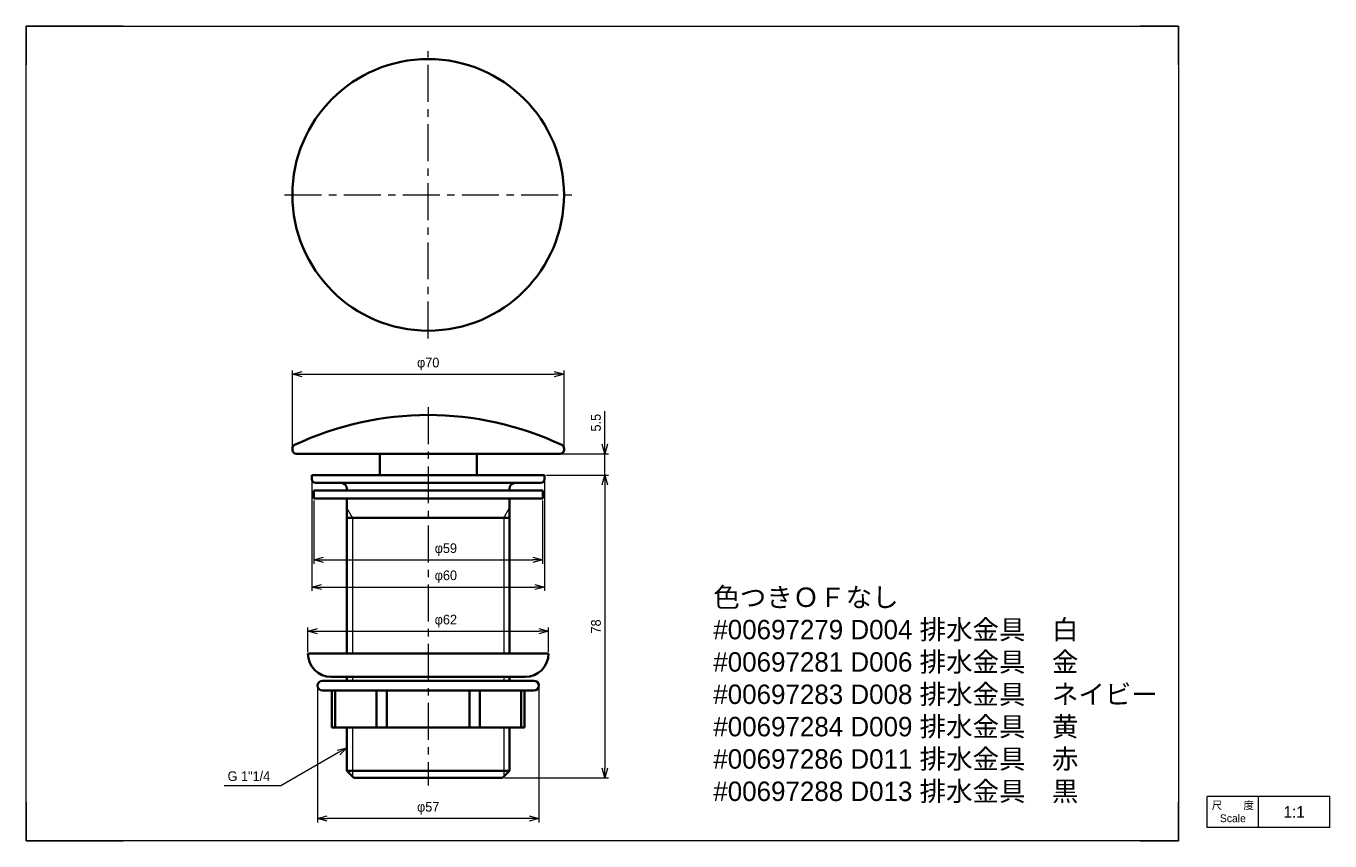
# Model space of a CAD drawing. Header units: millimetres. Extents: x 0 to 336, y 0 to 210.
import ezdxf
from ezdxf import colors
from ezdxf.entities.mleader import LeaderData, LeaderLine
from ezdxf.math import Vec2, Vec3

# ---------------------------------------------------------------- set-up
doc = ezdxf.new("R2010")
doc.units = ezdxf.units.MM
doc.header["$LTSCALE"] = 0.3
doc.linetypes.add('CENTER', pattern=[50.8, 31.75, -6.35, 6.35, -6.35])
doc.layers.add('HOJO', color=8, linetype='Continuous', lineweight=13, plot=False)
for name, color, linetype, lineweight in [('中心線', 4, 'CENTER', 18), ('実線', 3, 'Continuous', 35), ('寸法', 2, 'Continuous', 18), ('細線', 7, 'Continuous', 18)]:
    doc.layers.add(name, color=color, linetype=linetype, lineweight=lineweight)
doc.styles.add('MS Pゴシック', font='txt')
doc.styles.get("Standard").update_dxf_attribs({"font": 'txt.shx', "bigfont": 'bigfont.shx'})
doc.dimstyles.new('MyDim S＝1：1', dxfattribs={"dimtxt": 2.5, "dimasz": 2.5, "dimexe": 1, "dimexo": 0.5, "dimgap": 1, "dimtad": 3, "dimdsep": 46, "dimtxsty": 'MS Pゴシック', "dimblk": 'OPEN30', "dimcen": 0, "dimclrd": 256, "dimclre": 256, "dimclrt": 256, "dimazin": 2, "dimtfac": 1, "dimtmove": 0, "dimatfit": 3, "dimldrblk": 'OPEN30', "dimfxl": 1, "dimlwd": 18, "dimlwe": 18, "dimarcsym": 0})

# ---------------------------------------------------------------- blocks, each defined once
blk = doc.blocks.new('_Open30')
at = {"color": 0, "lineweight": -2}
for p, q in [((-1, 0.27), (0, 0)), ((0, 0), (-1, -0.27)), ((0, 0), (-1, 0))]:
    blk.add_line(p, q, dxfattribs=at)
blk = doc.blocks.new('*D4')
at = {"layer": 'Defpoints', "color": 0}
for p in [(138.63, 120.27), (138.63, 100.96), (68.63, 100.77)]:
    blk.add_point(p, dxfattribs=at)
at = {"layer": '寸法', "lineweight": 18}
for p, q in [((68.63, 101.27), (68.63, 121.27)), ((138.63, 101.46), (138.63, 121.27)), ((71.13, 120.27), (136.13, 120.27))]:
    blk.add_line(p, q, dxfattribs=at)
at = {"layer": '寸法', "lineweight": 18, "xscale": 2.5, "yscale": 2.5, "zscale": 2.5, "rotation": 180}
blk.add_blockref('_Open30', (68.63, 120.27), dxfattribs=at)
at = {"layer": '寸法', "lineweight": 18, "xscale": 2.5, "yscale": 2.5, "zscale": 2.5}
blk.add_blockref('_Open30', (138.63, 120.27), dxfattribs=at)
at = {"layer": '寸法', "insert": (103.63, 122.9), "char_height": 2.5, "attachment_point": 5, "style": 'MS Pゴシック'}
blk.add_mtext('φ70', dxfattribs=at)
blk = doc.blocks.new('*D5')
at = {"layer": 'Defpoints', "color": 0}
for p in [(137.63, 99.77), (133.63, 94.27), (149.13, 94.27)]:
    blk.add_point(p, dxfattribs=at)
at = {"layer": '寸法', "lineweight": 18}
for p, q in [((149.13, 102.27), (149.13, 110.78)), ((138.13, 99.77), (150.13, 99.77)), ((149.13, 94.27), (149.13, 99.77)), ((134.13, 94.27), (150.13, 94.27)), ((149.13, 91.77), (149.13, 89.27))]:
    blk.add_line(p, q, dxfattribs=at)
at = {"layer": '寸法', "lineweight": 18, "xscale": 2.5, "yscale": 2.5, "zscale": 2.5}
for p, rotation in [((149.13, 99.77), 270), ((149.13, 94.27), 90)]:
    blk.add_blockref('_Open30', p, dxfattribs=dict(at, rotation=rotation))
at = {"layer": '寸法', "insert": (146.88, 107.78), "char_height": 2.5, "attachment_point": 5, "rotation": 90, "style": 'MS Pゴシック'}
blk.add_mtext('5.5', dxfattribs=at)
blk = doc.blocks.new('*D6')
at = {"layer": 'Defpoints', "color": 0}
for p in [(133.63, 94.27), (122.79, 16.27), (149.13, 16.27)]:
    blk.add_point(p, dxfattribs=at)
at = {"layer": '寸法', "lineweight": 18}
for p, q in [((134.13, 94.27), (150.13, 94.27)), ((149.13, 91.77), (149.13, 18.77)), ((123.29, 16.27), (150.13, 16.27))]:
    blk.add_line(p, q, dxfattribs=at)
at = {"layer": '寸法', "lineweight": 18, "xscale": 2.5, "yscale": 2.5, "zscale": 2.5}
for p, rotation in [((149.13, 94.27), 90), ((149.13, 16.27), 270)]:
    blk.add_blockref('_Open30', p, dxfattribs=dict(at, rotation=rotation))
at = {"layer": '寸法', "insert": (146.88, 55.27), "char_height": 2.5, "attachment_point": 5, "rotation": 90, "style": 'MS Pゴシック'}
blk.add_mtext('78', dxfattribs=at)
blk = doc.blocks.new('*D7')
at = {"layer": 'Defpoints', "color": 0}
for p in [(75.13, 40.02), (132.13, 40.02), (75.13, 5.77)]:
    blk.add_point(p, dxfattribs=at)
at = {"layer": '寸法', "lineweight": 18}
for p, q in [((75.13, 39.52), (75.13, 4.77)), ((132.13, 39.52), (132.13, 4.77)), ((129.63, 5.77), (77.63, 5.77))]:
    blk.add_line(p, q, dxfattribs=at)
at = {"layer": '寸法', "lineweight": 18, "xscale": 2.5, "yscale": 2.5, "zscale": 2.5, "rotation": 180}
blk.add_blockref('_Open30', (75.13, 5.77), dxfattribs=at)
at = {"layer": '寸法', "lineweight": 18, "xscale": 2.5, "yscale": 2.5, "zscale": 2.5}
blk.add_blockref('_Open30', (132.13, 5.77), dxfattribs=at)
at = {"layer": '寸法', "insert": (103.63, 8.4), "char_height": 2.5, "attachment_point": 5, "style": 'MS Pゴシック'}
blk.add_mtext('φ57', dxfattribs=at)
blk = doc.blocks.new('*D8')
at = {"layer": 'Defpoints', "color": 0}
for p in [(74.13, 88.27), (133.13, 88.27), (133.13, 72.44)]:
    blk.add_point(p, dxfattribs=at)
at = {"layer": '寸法', "lineweight": 18}
for p, q in [((74.13, 87.77), (74.13, 71.44)), ((133.13, 87.77), (133.13, 71.44)), ((76.63, 72.44), (130.63, 72.44))]:
    blk.add_line(p, q, dxfattribs=at)
at = {"layer": '寸法', "lineweight": 18, "xscale": 2.5, "yscale": 2.5, "zscale": 2.5, "rotation": 180}
blk.add_blockref('_Open30', (74.13, 72.44), dxfattribs=at)
at = {"layer": '寸法', "lineweight": 18, "xscale": 2.5, "yscale": 2.5, "zscale": 2.5}
blk.add_blockref('_Open30', (133.13, 72.44), dxfattribs=at)
at = {"layer": '寸法', "insert": (108.18, 75.07), "char_height": 2.5, "attachment_point": 5, "style": 'MS Pゴシック'}
blk.add_mtext('φ59', dxfattribs=at)
blk = doc.blocks.new('*D9')
at = {"layer": 'Defpoints', "color": 0}
for p in [(73.63, 93.27), (133.63, 93.27), (133.63, 65.44)]:
    blk.add_point(p, dxfattribs=at)
at = {"layer": '寸法', "lineweight": 18}
for p, q in [((73.63, 92.77), (73.63, 64.44)), ((133.63, 92.77), (133.63, 64.44)), ((76.13, 65.44), (131.13, 65.44))]:
    blk.add_line(p, q, dxfattribs=at)
at = {"layer": '寸法', "lineweight": 18, "xscale": 2.5, "yscale": 2.5, "zscale": 2.5, "rotation": 180}
blk.add_blockref('_Open30', (73.63, 65.44), dxfattribs=at)
at = {"layer": '寸法', "lineweight": 18, "xscale": 2.5, "yscale": 2.5, "zscale": 2.5}
blk.add_blockref('_Open30', (133.63, 65.44), dxfattribs=at)
at = {"layer": '寸法', "insert": (108.18, 68.07), "char_height": 2.5, "attachment_point": 5, "style": 'MS Pゴシック'}
blk.add_mtext('φ60', dxfattribs=at)
blk = doc.blocks.new('*D10')
at = {"layer": 'Defpoints', "color": 0}
for p in [(134.63, 54.04), (72.63, 48.27), (134.63, 48.27)]:
    blk.add_point(p, dxfattribs=at)
at = {"layer": '寸法', "lineweight": 18}
for p, q in [((72.63, 48.77), (72.63, 55.04)), ((75.13, 54.04), (132.13, 54.04)), ((134.63, 48.77), (134.63, 55.04))]:
    blk.add_line(p, q, dxfattribs=at)
at = {"layer": '寸法', "lineweight": 18, "xscale": 2.5, "yscale": 2.5, "zscale": 2.5, "rotation": 180}
blk.add_blockref('_Open30', (72.63, 54.04), dxfattribs=at)
at = {"layer": '寸法', "lineweight": 18, "xscale": 2.5, "yscale": 2.5, "zscale": 2.5}
blk.add_blockref('_Open30', (134.63, 54.04), dxfattribs=at)
at = {"layer": '寸法', "insert": (108.18, 56.67), "char_height": 2.5, "attachment_point": 5, "style": 'MS Pゴシック'}
blk.add_mtext('φ62', dxfattribs=at)

msp = doc.modelspace()

# ---------------------------------------------------------------- linework, layer by layer
at = {"layer": 'Defpoints'}
for p, q in [((0, 210), (25, 210)), ((0, 200), (0, 210)), ((287, 210), (297, 210)), ((297, 210), (297, 200)), ((0, 0), (0, 10)), ((297, 10), (297, 0)), ((0, 0), (25, 0)), ((297, 0), (287, 0))]:
    msp.add_line(p, q, dxfattribs=at)
at = {"layer": 'HOJO'}
for p, q in [((25, 210), (287, 210)), ((0, 10), (0, 200)), ((297, 200), (297, 10)), ((336.017, 11.482), (304.392, 11.482)), ((304.392, 3.482), (304.392, 11.482)), ((317.614, 3.482), (317.614, 11.482)), ((336.017, 3.381), (336.017, 11.528)), ((336.017, 3.482), (304.392, 3.482)), ((287, 0), (25, 0))]:
    msp.add_line(p, q, dxfattribs=at)
at = {"layer": '中心線'}
for p, q in [((103.632, 129.495), (103.632, 203.495)), ((66.632, 166.495), (140.632, 166.495)), ((103.632, 111.772), (103.632, 14.272))]:
    msp.add_line(p, q, dxfattribs=at)
at = {"layer": '実線'}
for p, q in [((68.632, 101.142), (68.632, 100.772)), ((138.632, 101.142), (138.632, 100.772)), ((69.632, 99.772), (137.632, 99.772)), ((91.132, 99.772), (91.132, 94.272)), ((116.132, 99.772), (116.132, 94.272)), ((73.632, 94.272), (133.632, 94.272)), ((73.632, 94.272), (73.632, 93.272)), ((133.632, 94.272), (133.632, 93.272)), ((74.632, 92.272), (132.632, 92.272)), ((82.677, 90.772), (82.677, 90.272)), ((124.587, 90.772), (124.587, 90.272)), ((74.132, 90.272), (133.132, 90.272)), ((74.132, 90.272), (74.132, 88.272)), ((74.132, 88.272), (133.132, 88.272)), ((82.677, 88.272), (82.677, 48.272)), ((124.587, 88.272), (124.587, 48.272)), ((133.132, 90.272), (133.132, 88.272)), ((82.677, 83.272), (124.587, 83.272)), ((72.632, 48.272), (134.632, 48.272)), ((76.382, 41.272), (130.882, 41.272)), ((78.632, 42.272), (128.632, 42.272)), ((82.677, 42.272), (82.677, 41.272)), ((124.587, 42.272), (124.587, 41.272)), ((76.382, 38.772), (130.882, 38.772)), ((78.806, 29.272), (78.806, 38.772)), ((79.632, 29.272), (79.632, 38.772)), ((90.345, 29.272), (90.345, 38.772)), ((92.967, 29.272), (92.967, 38.772)), ((114.298, 29.272), (114.298, 38.772)), ((116.919, 29.272), (116.919, 38.772)), ((127.632, 29.272), (127.632, 38.772)), ((128.458, 29.272), (128.458, 38.772)), ((78.806, 29.272), (128.458, 29.272)), ((82.677, 29.272), (82.677, 18.072)), ((124.587, 29.272), (124.587, 18.072)), ((84.477, 16.272), (82.677, 18.072)), ((82.677, 18.072), (124.587, 18.072)), ((122.787, 16.272), (124.587, 18.072)), ((84.477, 16.272), (122.787, 16.272))]:
    msp.add_line(p, q, dxfattribs=at)
for centre, radius, start, end in [((103.632, 166.495), 35, 0, 359.99999), ((103.632, 29.21), 80.562, 64.70132, 115.29868), ((69.632, 101.142), 1, 115.29868, 179.99999), ((137.632, 101.142), 1, 0, 64.70132), ((69.632, 100.772), 1, 180, 270), ((137.632, 100.772), 1, 270, 0), ((74.632, 93.272), 1, 180, 270), ((81.177, 90.772), 1.5, 0, 90), ((126.087, 90.772), 1.5, 90, 179.99999), ((132.632, 93.272), 1, 270, 0), ((78.632, 48.272), 6, 180, 270), ((128.632, 48.272), 6, 270, 0), ((76.382, 40.022), 1.25, 90, 269.99999), ((130.882, 40.022), 1.25, 270, 90)]:
    msp.add_arc(centre, radius, start, end, dxfattribs=at)
at = {"layer": '細線'}
for p, q in [((84.156, 83.272), (82.677, 85.834)), ((123.108, 83.272), (124.587, 85.834)), ((84.156, 83.272), (84.156, 48.272)), ((123.108, 83.272), (123.108, 48.272)), ((84.156, 42.272), (84.156, 41.272)), ((123.108, 42.272), (123.108, 41.272)), ((84.156, 29.272), (84.156, 16.593)), ((123.108, 29.272), (123.108, 16.593))]:
    msp.add_line(p, q, dxfattribs=at)

# ---------------------------------------------------------------- texts
for s, insert, char_height, width, attachment_point in [('{\\fMS UI Gothic|b0|i0|c128|p50;色つきＯＦなし\\P#00697279 D004 排水金具\u3000白\\P#00697281 D006 排水金具\u3000金\\P#00697283 D008 排水金具\u3000ネイビー\\P#00697284 D009 排水金具\u3000黄\\P#00697286 D011 排水金具\u3000赤\\P#00697288 D013 排水金具\u3000黒}', (177.111, 37.509), 5, 119.19697, 4), ('{\\fMS UI Gothic|b0|i0|c128|p50;尺\u3000\u3000度Scale}', (311.003, 7.482), 2, 13.22196, 5), ('{\\fMS PMincho|b0|i0|c128|p18;1:1}', (326.816, 7.482), 3, 18.40286, 5)]:
    msp.add_mtext(s, dxfattribs=dict(at, insert=insert, char_height=char_height, width=width, attachment_point=attachment_point))

# ---------------------------------------------------------------- dimensions: what is measured, and where the dimension line sits
at = {"layer": '寸法'}
for base, p1, p2, picture, middle in [((138.632, 120.272), (68.632, 100.772), (138.632, 100.957), '*D4', (103.632, 122.899)), ((75.132, 5.772), (132.132, 40.022), (75.132, 40.022), '*D7', (103.632, 8.399))]:
    dim = msp.add_linear_dim(base=base, p1=p1, p2=p2, dimstyle='MyDim S＝1：1', override={"dimpost": 'φ<>'}, dxfattribs=at)
    dim.commit()
    dim.dimension.update_dxf_attribs({"geometry": picture, "text_midpoint": middle})
dim = msp.add_linear_dim(base=(149.132, 94.272), p1=(137.632, 99.772), p2=(133.632, 94.272), angle=90, dimstyle='MyDim S＝1：1', dxfattribs=at)
dim.commit()
dim.dimension.update_dxf_attribs({"geometry": '*D5', "text_midpoint": (149.132, 107.775), "dimtype": 160})
dim = msp.add_linear_dim(base=(149.132, 16.272), p1=(133.632, 94.272), p2=(122.787, 16.272), angle=90, dimstyle='MyDim S＝1：1', override={"dimtmove": 1}, dxfattribs=at)
dim.commit()
dim.dimension.update_dxf_attribs({"geometry": '*D6', "text_midpoint": (146.882, 55.272)})
for base, p1, p2, picture, middle in [((133.632, 65.443), (73.632, 93.272), (133.632, 93.272), '*D9', (108.181, 65.443)), ((133.132, 72.443), (74.132, 88.272), (133.132, 88.272), '*D8', (108.181, 72.443)), ((134.632, 54.043), (72.632, 48.272), (134.632, 48.272), '*D10', (108.181, 54.043))]:
    dim = msp.add_linear_dim(base=base, p1=p1, p2=p2, dimstyle='MyDim S＝1：1', override={"dimpost": 'φ<>'}, dxfattribs=at)
    dim.commit()
    dim.dimension.update_dxf_attribs({"geometry": picture, "text_midpoint": middle, "dimtype": 160})

# ---------------------------------------------------------------- leaders
ml = msp.add_multileader_mtext('Standard', dxfattribs=at)
ml.set_content('G 1"1/4', color=256, style='MS Pゴシック')
ml.set_leader_properties(lineweight=18)
ml.set_arrow_properties(name='OPEN30')
ml.build(insert=Vec2(0, 0))
ml.multileader.update_dxf_attribs({"text_left_attachment_type": 5, "text_right_attachment_type": 5, "dogleg_length": 0.36, "arrow_head_size": 2.5})
ctx = ml.context
ctx.base_point, ctx.char_height, ctx.arrow_head_size, ctx.plane_origin = Vec3(48.58, 14.218), 2.5, 2.5, Vec3(82.677, 24.033)
ctx.left_attachment, ctx.right_attachment, ctx.text_align_type = 5, 5, 2
notes = []
notes.append((ctx, [(0, (1, 1, 0), (65.27, 14.218), (-1, 0), 0.36, [(0, [(82.677, 24.033), (65.677, 14.218)], 0, [])])]))
ctx.mtext.insert, ctx.mtext.alignment, ctx.mtext.line_spacing_style, ctx.mtext.flow_direction = Vec3(62.91, 17.937), 3, 2, 5
for ctx, leaders in notes:
    for number, flags, end, landing, length, lines in leaders:
        leader = LeaderData()
        leader.index, (leader.has_last_leader_line, leader.has_dogleg_vector, leader.attachment_direction) = number, flags
        leader.last_leader_point, leader.dogleg_vector, leader.dogleg_length = Vec3(end), Vec3(landing), length
        for number, points, colour, breaks in lines:
            line = LeaderLine()
            line.index, line.vertices, line.color, line.breaks = number, Vec3.list(points), colors.encode_raw_color(colour), breaks
            leader.lines.append(line)
        ctx.leaders.append(leader)

doc.saveas('drawing.dxf')
